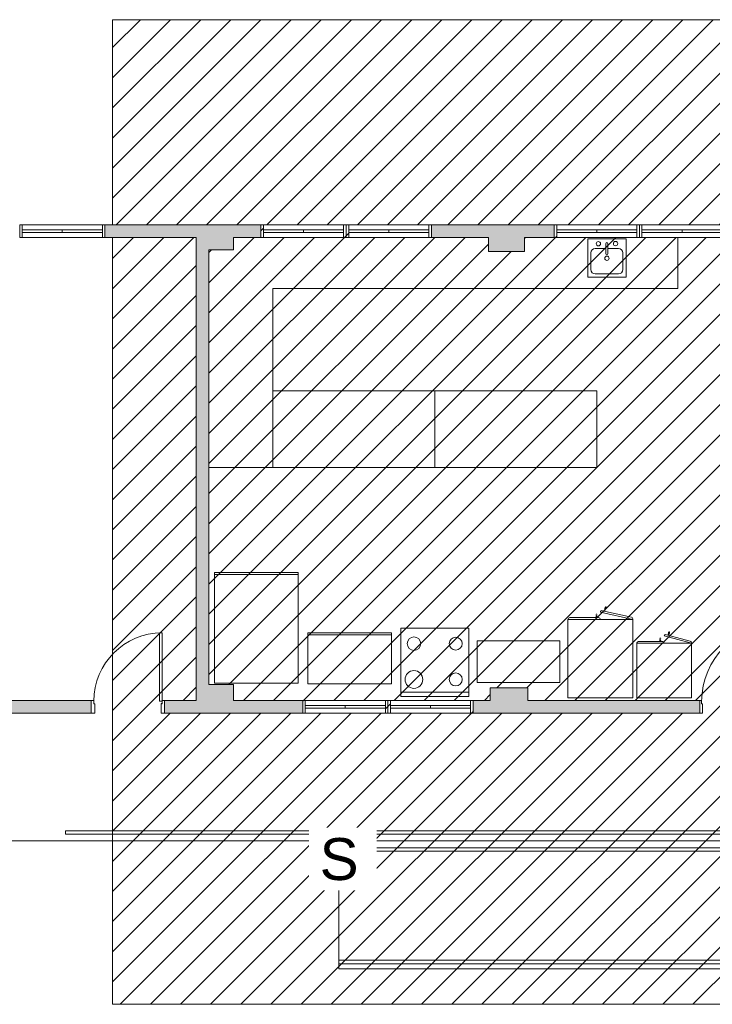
# Model space of a CAD drawing. Header units: metres. Extents: x -69 to 570, y -81 to 66.
# Tile 25 of 33: x 20 to 28, y -12 to 0. Entities that reach past the tile are written whole.
import ezdxf

# ---------------------------------------------------------------- set-up
doc = ezdxf.new("R2010")
doc.units = ezdxf.units.M
for name, color, linetype, lineweight in [('A-DETL', 90, 'Continuous', 25), ('A-DETL-GENF', 92, 'Continuous', 25), ('A-DOOR', 31, 'Continuous', 25), ('A-FLOR', 192, 'Continuous', 25), ('A-FLOR-HRAL', 11, 'Continuous', 25), ('A-FLOR-LEVL', 51, 'Continuous', 25), ('A-FLOR-LEVL-TEXT', 2, 'Continuous', 25), ('A-GLAZ', 151, 'Continuous', 25), ('A-WALL', 113, 'Continuous', 25), ('A-WALL-PATT', 111, 'Continuous', 25), ('P-SANR-FIXT', 6, 'Continuous', 25), ('Q-CASE', 31, 'Continuous', 25), ('Q-SPCQ', 91, 'Continuous', 25)]:
    doc.layers.add(name, color=color, linetype=linetype, lineweight=lineweight)
doc.styles.add('Arial_2', font='arial.ttf', dxfattribs={"height": 0.491766})

# ---------------------------------------------------------------- blocks, each defined once
blk = doc.blocks.new('Porta acessivel 90cm-FLA - 90x210 _acessível s_ barra_-4481308-PLANTA BAIXA')
at = {"layer": 'A-DOOR', "lineweight": 9}
for p, q in [((0.4125, 0.9626), (0.4125, 0.0626)), ((0.4425, 0.9626), (0.4125, 0.9626)), ((0.4425, 0.0626), (0.4425, 0.9626)), ((0.4125, 0.0626), (0.4425, 0.0626))]:
    blk.add_line(p, q, dxfattribs=at)
at = {"layer": 'A-DOOR', "lineweight": 13}
for p, q in [((-0.4575, 0.075), (-0.4775, 0.075)), ((-0.4775, 0.075), (-0.4775, -0.075)), ((-0.4575, 0.0338), (-0.4575, 0.075)), ((-0.4475, 0.0338), (-0.4575, 0.0338)), ((-0.4475, -0.075), (-0.4475, 0.0338)), ((0.4325, 0.0338), (0.4425, 0.0338)), ((0.4325, -0.075), (0.4325, 0.0338)), ((0.4425, 0.0338), (0.4425, 0.075)), ((0.4425, 0.075), (0.4625, 0.075)), ((0.4625, 0.075), (0.4625, -0.075)), ((-0.4775, -0.075), (-0.4475, -0.075)), ((0.4625, -0.075), (0.4325, -0.075))]:
    blk.add_line(p, q, dxfattribs=at)
at = {"layer": 'A-DOOR', "lineweight": 9}
blk.add_arc((0.4425, 0.0626), 0.9, 90, 180, dxfattribs=at)
blk = doc.blocks.new('Janela Abrir- 2 folhas-FLA_GLEOKrfa - 60x50 h_1_60-4411647-PLANTA BAIXA')
at = {"layer": 'A-GLAZ', "lineweight": 9}
for p, q in [((-0.47, 0.075), (-0.5, 0.075)), ((-0.5, 0.075), (-0.5, -0.075)), ((-0.47, -0.075), (-0.47, 0.075)), ((0.47, 0.075), (-0.47, 0.075)), ((-0.47, -0.015), (-0.47, 0.015)), ((-0.47, 0.015), (0, 0.015)), ((0, -0.015), (0, 0.015)), ((0.47, 0.015), (0, 0.015)), ((0, -0.015), (0, 0.015)), ((0.47, 0.075), (0.47, -0.075)), ((0.5, 0.075), (0.47, 0.075)), ((0.47, -0.015), (0.47, 0.015)), ((0.5, -0.075), (0.5, 0.075)), ((-0.5, -0.075), (-0.47, -0.075)), ((-0.47, -0.015), (0, -0.015)), ((-0.47, -0.075), (0.47, -0.075)), ((0.47, -0.015), (0, -0.015)), ((0.47, -0.075), (0.5, -0.075))]:
    blk.add_line(p, q, dxfattribs=at)
blk = doc.blocks.new('Janela Abrir- 2 folhas-FLA_GLEOKrfa - 60x50 h_1_60-4411646-PLANTA BAIXA')
at = {"layer": 'A-GLAZ', "lineweight": 9}
for p, q in [((-0.5, 0.075), (-0.47, 0.075)), ((-0.5, -0.075), (-0.5, 0.075)), ((-0.47, 0.075), (-0.47, -0.075)), ((-0.47, 0.075), (0.47, 0.075)), ((-0.47, 0.015), (-0.47, -0.015)), ((-0.47, 0.015), (0, 0.015)), ((0, 0.015), (0, -0.015)), ((0.47, 0.015), (0, 0.015)), ((0, 0.015), (0, -0.015)), ((0.47, 0.075), (0.5, 0.075)), ((0.47, -0.075), (0.47, 0.075)), ((0.47, 0.015), (0.47, -0.015)), ((0.5, 0.075), (0.5, -0.075)), ((-0.47, -0.075), (-0.5, -0.075)), ((-0.47, -0.015), (0, -0.015)), ((0.47, -0.075), (-0.47, -0.075)), ((0.47, -0.015), (0, -0.015)), ((0.5, -0.075), (0.47, -0.075))]:
    blk.add_line(p, q, dxfattribs=at)
blk = doc.blocks.new('Porta Abrir Simples- 1 folha-FLA - 80x210 _Abrir 1 folha_-4336101-PLANTA BAIXA')
at = {"layer": 'A-DOOR', "lineweight": 9}
for p, q in [((0.37, 0.866), (0.37, 0.066)), ((0.4, 0.866), (0.37, 0.866)), ((0.4, 0.066), (0.4, 0.866)), ((-0.43, 0.075), (-0.43, -0.075)), ((-0.4, 0.075), (-0.43, 0.075)), ((-0.4, 0.036), (-0.4, 0.075)), ((-0.39, 0.036), (-0.4, 0.036)), ((-0.39, -0.075), (-0.39, 0.036)), ((0.37, 0.066), (0.4, 0.066)), ((0.39, 0.036), (0.4, 0.036)), ((0.39, -0.075), (0.39, 0.036)), ((0.4, 0.036), (0.4, 0.075)), ((0.4, 0.075), (0.43, 0.075)), ((0.43, 0.075), (0.43, -0.075)), ((-0.43, -0.075), (-0.39, -0.075)), ((0.43, -0.075), (0.39, -0.075))]:
    blk.add_line(p, q, dxfattribs=at)
at = {"layer": 'A-DOOR', "lineweight": 13}
for p, q in [((-0.4, 0.075), (-0.43, 0.075)), ((-0.4, 0.035), (-0.4, 0.075)), ((-0.39, 0.035), (-0.4, 0.035)), ((-0.39, -0.075), (-0.39, 0.035)), ((0.4, 0.037), (0.39, 0.037)), ((0.39, 0.037), (0.39, -0.075)), ((0.43, 0.075), (0.4, 0.075)), ((0.4, 0.075), (0.4, 0.037)), ((-0.43, -0.075), (-0.39, -0.075)), ((0.39, -0.075), (0.43, -0.075))]:
    blk.add_line(p, q, dxfattribs=at)
at = {"layer": 'A-DOOR', "lineweight": 9}
blk.add_arc((0.4, 0.066), 0.8, 90, 180, dxfattribs=at)
blk = doc.blocks.new('Janela Abrir- 2 folhas-FLA_GLEOKrfa - 60x50 h_1_60-V31-PLANTA BAIXA')
at = {"layer": 'A-GLAZ', "lineweight": 9}
for p, q in [((-0.47, 0.075), (-0.5, 0.075)), ((-0.5, 0.075), (-0.5, -0.075)), ((-0.47, -0.075), (-0.47, 0.075)), ((0.47, 0.075), (-0.47, 0.075)), ((-0.47, -0.015), (-0.47, 0.015)), ((-0.47, 0.015), (0, 0.015)), ((0, -0.015), (0, 0.015)), ((0.47, 0.015), (0, 0.015)), ((0, -0.015), (0, 0.015)), ((0.47, 0.075), (0.47, -0.075)), ((0.5, 0.075), (0.47, 0.075)), ((0.47, -0.015), (0.47, 0.015)), ((0.5, -0.075), (0.5, 0.075)), ((-0.5, -0.075), (-0.47, -0.075)), ((-0.47, -0.015), (0, -0.015)), ((-0.47, -0.075), (0.47, -0.075)), ((0.47, -0.015), (0, -0.015)), ((0.47, -0.075), (0.5, -0.075))]:
    blk.add_line(p, q, dxfattribs=at)
blk = doc.blocks.new('_Produtos_Arq_Bib_M_Extens_o - 80X80cm-4415238-PLANTA BAIXA')
at = {"layer": 'Q-SPCQ', "lineweight": 9}
for p, q in [((0, 0), (0.8, 0)), ((0, -0.8), (0, 0)), ((0.8, 0), (0.8, -0.8)), ((0, -0.7492), (0.8, -0.7492)), ((0.8, -0.8), (0, -0.8))]:
    blk.add_line(p, q, dxfattribs=at)
for centre, radius, start, end in [((0.155, -0.18), 0.0788, 360, 180), ((0.645, -0.18), 0.0762, 360, 180), ((0.155, -0.18), 0.0788, 180, 360), ((0.645, -0.18), 0.0762, 180, 360), ((0.155, -0.6), 0.1042, 360, 180), ((0.645, -0.6), 0.0762, 360, 180), ((0.155, -0.6), 0.1042, 180, 0), ((0.645, -0.6), 0.0762, 180, 360)]:
    blk.add_arc(centre, radius, start, end, dxfattribs=at)
blk = doc.blocks.new('_Produtos_Arq_Bib_M_Trash Compactor - 450 x 610 x 860mm-4422357-PLANTA BAIXA')
at = {"layer": 'Q-SPCQ', "lineweight": 9}
for p, q in [((0.078, 0.038), (1.058, 0.038)), ((0.078, -1.262), (0.078, 0.038)), ((1.058, 0.013), (0.078, 0.013)), ((1.058, 0.038), (1.058, -1.262)), ((1.058, -1.262), (0.078, -1.262))]:
    blk.add_line(p, q, dxfattribs=at)
blk = doc.blocks.new('_Produtos_Arq_Bib_M_Trash Compactor - 130X97-4422358-PLANTA BAIXA')
at = {"layer": 'Q-SPCQ', "lineweight": 9}
for p, q in [((0.078, 0.038), (1.058, 0.038)), ((0.078, -0.562), (0.078, 0.038)), ((1.058, 0.013), (0.078, 0.013)), ((1.058, 0.038), (1.058, -0.562)), ((1.058, -0.562), (0.078, -0.562))]:
    blk.add_line(p, q, dxfattribs=at)
blk = doc.blocks.new('Ármario Glendo - Armário 64X74-4427854-PLANTA BAIXA')
at = {"layer": 'Q-CASE', "lineweight": 9}
for p, q in [((-0.275, 0.64), (0.365, 0.64)), ((-0.275, 0), (-0.275, 0.64)), ((0.365, 0.64), (0.365, 0)), ((-0.275, 0), (0.365, 0)), ((0.045, 0), (0.365, 0)), ((-0.275, 0), (0.043, -0.085)), ((0.019, -0.1), (-0.261, -0.024)), ((-0.012, -0.104), (-0.015, -0.115)), ((-0.012, -0.104), (-0.015, -0.115)), ((-0.013, -0.116), (-0.015, -0.115)), ((-0.015, -0.115), (-0.013, -0.116)), ((-0.013, -0.116), (-0.015, -0.115)), ((-0.015, -0.115), (-0.013, -0.116)), ((-0.009, -0.092), (-0.011, -0.1)), ((-0.009, -0.092), (-0.011, -0.1)), ((-0.001, -0.094), (-0.009, -0.092)), ((-0.009, -0.092), (-0.001, -0.094)), ((-0.001, -0.094), (-0.009, -0.092)), ((-0.009, -0.092), (-0.001, -0.094)), ((-0.008, -0.108), (-0.009, -0.108)), ((-0.008, -0.117), (-0.005, -0.106)), ((-0.008, -0.117), (-0.005, -0.106)), ((-0.004, -0.102), (-0.001, -0.094)), ((-0.004, -0.102), (-0.001, -0.094)), ((0.065, -0.02), (0.345, -0.02)), ((0.086, -0.02), (0.086, -0.029)), ((0.086, -0.02), (0.086, -0.029)), ((0.086, -0.02), (0.094, -0.02)), ((0.094, -0.02), (0.086, -0.02)), ((0.086, -0.02), (0.094, -0.02)), ((0.094, -0.02), (0.086, -0.02)), ((0.086, -0.033), (0.086, -0.044)), ((0.086, -0.033), (0.086, -0.044)), ((0.09, -0.035), (0.089, -0.035)), ((0.09, -0.044), (0.094, -0.044)), ((0.094, -0.044), (0.09, -0.044)), ((0.09, -0.044), (0.094, -0.044)), ((0.094, -0.044), (0.09, -0.044)), ((0.094, -0.028), (0.094, -0.02)), ((0.094, -0.028), (0.094, -0.02)), ((0.094, -0.044), (0.094, -0.033)), ((0.094, -0.044), (0.094, -0.033))]:
    blk.add_line(p, q, dxfattribs=at)
at = {"layer": 'Q-CASE', "lineweight": 9, "flags": 128}
for points in [[(-0.013, -0.102), (-0.018, -0.12), (-0.019, -0.126), (-0.018, -0.122), (-0.015, -0.11), (-0.013, -0.102)], [(-0.007, -0.099), (-0.008, -0.099), (-0.009, -0.099), (-0.01, -0.099), (-0.011, -0.1), (-0.012, -0.101), (-0.013, -0.102), (-0.013, -0.103), (-0.013, -0.104), (-0.012, -0.105), (-0.011, -0.106), (-0.01, -0.107), (-0.009, -0.108)], [(-0.013, -0.104), (-0.013, -0.103), (-0.013, -0.102)], [(-0.009, -0.108), (-0.01, -0.107), (-0.011, -0.107), (-0.012, -0.106)], [(-0.011, -0.1), (-0.01, -0.099), (-0.009, -0.099), (-0.008, -0.099), (-0.007, -0.099)], [(-0.009, -0.108), (-0.008, -0.108), (-0.007, -0.108), (-0.005, -0.107), (-0.004, -0.107), (-0.004, -0.106), (-0.003, -0.105), (-0.003, -0.103), (-0.003, -0.102)], [(-0.003, -0.105), (-0.008, -0.122), (-0.009, -0.128), (-0.008, -0.124), (-0.005, -0.113), (-0.003, -0.105)], [(-0.007, -0.099), (-0.005, -0.099), (-0.004, -0.1), (-0.004, -0.101)], [(-0.004, -0.101), (-0.004, -0.1), (-0.005, -0.099), (-0.007, -0.099)], [(-0.004, -0.107), (-0.005, -0.107), (-0.007, -0.108)], [(-0.003, -0.102), (-0.003, -0.103), (-0.003, -0.105)], [(0.088, -0.035), (0.087, -0.034), (0.086, -0.033), (0.085, -0.032), (0.085, -0.031), (0.085, -0.029), (0.086, -0.028), (0.087, -0.027), (0.088, -0.027), (0.089, -0.026), (0.09, -0.026)], [(0.09, -0.026), (0.089, -0.026), (0.088, -0.027), (0.087, -0.027), (0.086, -0.028), (0.085, -0.029), (0.085, -0.031), (0.085, -0.032), (0.086, -0.033), (0.087, -0.034), (0.088, -0.035), (0.089, -0.035), (0.09, -0.035)], [(0.085, -0.056), (0.085, -0.056), (0.085, -0.057), (0.086, -0.058), (0.087, -0.059), (0.088, -0.06), (0.088, -0.06), (0.089, -0.06), (0.09, -0.061)], [(0.09, -0.026), (0.092, -0.026), (0.093, -0.027), (0.094, -0.027), (0.095, -0.028), (0.095, -0.029), (0.095, -0.031), (0.095, -0.032), (0.095, -0.033), (0.094, -0.034), (0.093, -0.035), (0.092, -0.035), (0.09, -0.035)], [(0.09, -0.035), (0.092, -0.035), (0.093, -0.035), (0.094, -0.034), (0.095, -0.033), (0.095, -0.032), (0.095, -0.031), (0.095, -0.029), (0.095, -0.028), (0.094, -0.027), (0.093, -0.027), (0.092, -0.026), (0.09, -0.026)], [(0.09, -0.061), (0.091, -0.06), (0.092, -0.06), (0.092, -0.06), (0.093, -0.06), (0.094, -0.059), (0.094, -0.059), (0.094, -0.058), (0.095, -0.057), (0.095, -0.056), (0.095, -0.056), (0.095, -0.056)], [(-0.019, -0.126), (-0.019, -0.127), (-0.019, -0.127), (-0.019, -0.129), (-0.019, -0.13), (-0.018, -0.131), (-0.017, -0.131), (-0.017, -0.132), (-0.016, -0.132)], [(-0.016, -0.132), (-0.015, -0.132), (-0.014, -0.132), (-0.014, -0.132), (-0.013, -0.132), (-0.012, -0.132), (-0.012, -0.131), (-0.011, -0.131), (-0.01, -0.13), (-0.01, -0.129), (-0.01, -0.129), (-0.01, -0.129)]]:
    blk.add_lwpolyline(points, dxfattribs=at)
at = {"layer": 'Q-CASE', "lineweight": 9}
for centre, radius, start, end in [((0.065, 0), 0.02, 180, 270), ((-0.256, -0.005), 0.02, 165, 255), ((0.028, -0.087), 0.0155, 234.0116, 5.9884), ((0.345, 0), 0.02, 270, 0)]:
    blk.add_arc(centre, radius, start, end, dxfattribs=at)
blk = doc.blocks.new('Ármario Glendo - Armário 76X92-4427837-PLANTA BAIXA')
at = {"layer": 'Q-CASE', "lineweight": 9}
for p, q in [((-0.335, 0.92), (0.425, 0.92)), ((-0.335, 0), (-0.335, 0.92)), ((0.425, 0.92), (0.425, 0)), ((-0.335, 0), (0.043, -0.085)), ((-0.335, 0), (0.425, 0)), ((0.045, 0), (0.425, 0)), ((0.019, -0.1), (-0.321, -0.024)), ((-0.013, -0.107), (-0.015, -0.115)), ((-0.013, -0.107), (-0.015, -0.115)), ((-0.005, -0.109), (-0.013, -0.107)), ((-0.013, -0.107), (-0.005, -0.109)), ((-0.005, -0.109), (-0.013, -0.107)), ((-0.013, -0.107), (-0.005, -0.109)), ((-0.008, -0.117), (-0.005, -0.109)), ((-0.008, -0.117), (-0.005, -0.109)), ((0.065, -0.02), (0.405, -0.02)), ((0.086, -0.02), (0.086, -0.029)), ((0.086, -0.02), (0.086, -0.029)), ((0.086, -0.02), (0.094, -0.02)), ((0.094, -0.02), (0.086, -0.02)), ((0.086, -0.02), (0.094, -0.02)), ((0.094, -0.02), (0.086, -0.02)), ((0.086, -0.033), (0.086, -0.044)), ((0.086, -0.033), (0.086, -0.044)), ((0.09, -0.035), (0.089, -0.035)), ((0.09, -0.044), (0.094, -0.044)), ((0.094, -0.044), (0.09, -0.044)), ((0.09, -0.044), (0.094, -0.044)), ((0.094, -0.044), (0.09, -0.044)), ((0.094, -0.028), (0.094, -0.02)), ((0.094, -0.028), (0.094, -0.02)), ((0.094, -0.044), (0.094, -0.033)), ((0.094, -0.044), (0.094, -0.033)), ((-0.017, -0.119), (-0.019, -0.13)), ((-0.017, -0.119), (-0.019, -0.13)), ((-0.017, -0.131), (-0.019, -0.13)), ((-0.019, -0.13), (-0.017, -0.131)), ((-0.017, -0.131), (-0.019, -0.13)), ((-0.019, -0.13), (-0.017, -0.131)), ((-0.012, -0.123), (-0.013, -0.123)), ((-0.012, -0.132), (-0.009, -0.121)), ((-0.012, -0.132), (-0.009, -0.121))]:
    blk.add_line(p, q, dxfattribs=at)
at = {"layer": 'Q-CASE', "lineweight": 9, "flags": 128}
for points in [[(-0.011, -0.114), (-0.012, -0.114), (-0.013, -0.114), (-0.014, -0.114), (-0.015, -0.115), (-0.016, -0.116), (-0.017, -0.117), (-0.017, -0.118), (-0.017, -0.119), (-0.016, -0.12), (-0.015, -0.121), (-0.014, -0.122), (-0.013, -0.123)], [(-0.015, -0.115), (-0.014, -0.114), (-0.013, -0.114), (-0.012, -0.114), (-0.011, -0.114)], [(-0.011, -0.114), (-0.009, -0.114), (-0.008, -0.115), (-0.008, -0.116)], [(-0.008, -0.116), (-0.008, -0.115), (-0.01, -0.114), (-0.011, -0.114)], [(0.088, -0.035), (0.087, -0.034), (0.086, -0.033), (0.085, -0.032), (0.085, -0.031), (0.085, -0.029), (0.086, -0.028), (0.087, -0.027), (0.088, -0.027), (0.089, -0.026), (0.09, -0.026)], [(0.09, -0.026), (0.089, -0.026), (0.088, -0.027), (0.087, -0.027), (0.086, -0.028), (0.085, -0.029), (0.085, -0.031), (0.085, -0.032), (0.086, -0.033), (0.087, -0.034), (0.088, -0.035), (0.089, -0.035), (0.09, -0.035)], [(0.085, -0.056), (0.085, -0.056), (0.085, -0.057), (0.086, -0.058), (0.087, -0.059), (0.088, -0.06), (0.088, -0.06), (0.089, -0.06), (0.09, -0.061)], [(0.09, -0.026), (0.092, -0.026), (0.093, -0.027), (0.094, -0.027), (0.095, -0.028), (0.095, -0.029), (0.095, -0.031), (0.095, -0.032), (0.095, -0.033), (0.094, -0.034), (0.093, -0.035), (0.092, -0.035), (0.09, -0.035)], [(0.09, -0.035), (0.092, -0.035), (0.093, -0.035), (0.094, -0.034), (0.095, -0.033), (0.095, -0.032), (0.095, -0.031), (0.095, -0.029), (0.095, -0.028), (0.094, -0.027), (0.093, -0.027), (0.092, -0.026), (0.09, -0.026)], [(0.09, -0.061), (0.091, -0.06), (0.092, -0.06), (0.092, -0.06), (0.093, -0.06), (0.094, -0.059), (0.094, -0.059), (0.094, -0.058), (0.095, -0.057), (0.095, -0.056), (0.095, -0.056), (0.095, -0.056)], [(-0.017, -0.117), (-0.022, -0.135), (-0.023, -0.141), (-0.022, -0.137), (-0.019, -0.125), (-0.017, -0.117)], [(-0.023, -0.141), (-0.023, -0.142), (-0.023, -0.142), (-0.023, -0.144), (-0.023, -0.145), (-0.022, -0.146), (-0.021, -0.146), (-0.021, -0.147), (-0.02, -0.147)], [(-0.02, -0.147), (-0.019, -0.147), (-0.018, -0.147), (-0.018, -0.147), (-0.017, -0.147), (-0.016, -0.147), (-0.016, -0.146), (-0.015, -0.146), (-0.014, -0.145), (-0.014, -0.144), (-0.014, -0.144), (-0.014, -0.144)], [(-0.017, -0.119), (-0.017, -0.118), (-0.017, -0.117)], [(-0.013, -0.123), (-0.014, -0.122), (-0.015, -0.122), (-0.016, -0.121)], [(-0.013, -0.123), (-0.012, -0.123), (-0.011, -0.123), (-0.009, -0.122), (-0.008, -0.122), (-0.008, -0.121), (-0.007, -0.12), (-0.007, -0.118), (-0.007, -0.117)], [(-0.007, -0.12), (-0.012, -0.137), (-0.013, -0.143), (-0.012, -0.139), (-0.009, -0.128), (-0.007, -0.12)], [(-0.008, -0.122), (-0.009, -0.122), (-0.011, -0.123)], [(-0.007, -0.117), (-0.007, -0.118), (-0.007, -0.12)]]:
    blk.add_lwpolyline(points, dxfattribs=at)
at = {"layer": 'Q-CASE', "lineweight": 9}
for centre, radius, start, end in [((0.065, 0), 0.02, 180, 270), ((0.405, 0), 0.02, 270, 0), ((-0.316, -0.005), 0.02, 165, 255), ((0.028, -0.087), 0.0155, 234.0116, 5.9884)]:
    blk.add_arc(centre, radius, start, end, dxfattribs=at)
blk = doc.blocks.new('_Produtos_Arq_Bib_M_Armário base-Porta simples - 97X49-4405467-PLANTA BAIXA')
at = {"layer": 'Q-CASE', "lineweight": 9}
for p, q in [((0.504, 0), (-0.466, 0)), ((-0.466, 0), (-0.466, -0.49)), ((0.504, -0.49), (0.504, 0)), ((-0.466, -0.49), (0.504, -0.49))]:
    blk.add_line(p, q, dxfattribs=at)
blk = doc.blocks.new('Bancada G1 - Bancada G1-4416912-PLANTA BAIXA')
at = {"layer": 'Q-CASE', "lineweight": 9}
for p, q in [((-4.992, -3.137), (-4.992, -2.537)), ((-6.049, -3.003), (-6.049, -2.553)), ((-6.049, -2.553), (-5.599, -2.553)), ((-5.599, -2.553), (-5.599, -3.003)), ((-5.599, -3.003), (-6.049, -3.003)), ((-9.742, -5.237), (-9.742, -3.137)), ((-9.742, -3.137), (-4.992, -3.137)), ((-10.492, -5.237), (-9.742, -5.237))]:
    blk.add_line(p, q, dxfattribs=at)
blk = doc.blocks.new('_Produtos_Arq_Bib_M_Pia da cozinha-Ilha - 450 x 450 mm-4390387-PLANTA BAIXA')
at = {"layer": 'P-SANR-FIXT', "lineweight": 9}
for p, q in [((0.003, 0.17), (0.003, 0.053)), ((0.028, 0.17), (0.028, 0.053)), ((-0.171, 0.062), (-0.171, -0.134)), ((0.003, 0.113), (-0.12, 0.113)), ((0.152, 0.113), (0.028, 0.113)), ((0.203, -0.134), (0.203, 0.062)), ((-0.12, -0.185), (0.152, -0.185))]:
    blk.add_line(p, q, dxfattribs=at)
for centre, radius, start, end in [((-0.084, 0.17), 0.0254, 360, 180), ((-0.084, 0.17), 0.0254, 180, 360), ((0.016, 0.17), 0.0127, 360, 180), ((0.117, 0.172), 0.0254, 360, 180), ((0.117, 0.172), 0.0254, 180, 0), ((-0.12, 0.062), 0.0508, 90, 180), ((0.016, 0), 0.0254, 360, 180), ((0.016, 0), 0.0254, 180, 0), ((0.016, 0.053), 0.0127, 180, 0), ((0.152, 0.062), 0.0508, 360, 90), ((-0.12, -0.134), 0.0508, 180, 270), ((0.152, -0.134), 0.0508, 270, 0)]:
    blk.add_arc(centre, radius, start, end, dxfattribs=at)
blk = doc.blocks.new('Paneleiro Glendo - Detention_Bunk-4421301-PLANTA BAIXA')
at = {"layer": 'Q-CASE', "lineweight": 9}
for p, q in [((0.95, 0.45), (-0.95, 0.45)), ((0.95, -0.45), (0.95, 0.45)), ((-0.95, -0.45), (0.95, -0.45))]:
    blk.add_line(p, q, dxfattribs=at)
blk = doc.blocks.new('Paneleiro Glendo - Detention_Bunk-V36-PLANTA BAIXA')
at = {"layer": 'Q-CASE', "lineweight": 9}
for p, q in [((0.95, 0.45), (-0.95, 0.45)), ((-0.95, 0.45), (-0.95, -0.45)), ((0.95, -0.45), (0.95, 0.45)), ((-0.95, -0.45), (0.95, -0.45))]:
    blk.add_line(p, q, dxfattribs=at)
blk = doc.blocks.new('Railing - Railing-4483682-PLANTA BAIXA')
at = {"layer": 'A-FLOR-HRAL', "lineweight": 9}
for p, q in [((-8.967, -11.017), (2.223, -11.017)), ((-8.967, -11.057), (-8.967, -11.017)), ((-8.967, -11.057), (2.223, -11.057)), ((2.223, -11.017), (2.223, -11.057))]:
    blk.add_line(p, q, dxfattribs=at)
blk = doc.blocks.new('Railing - Railing-4493142-PLANTA BAIXA')
at = {"layer": 'A-FLOR-HRAL', "lineweight": 9}
for p, q in [((-1.697, -9.497), (-12.174, -9.497)), ((-12.174, -9.537), (-12.174, -9.497)), ((-12.174, -9.537), (-1.737, -9.537)), ((-1.737, -9.537), (-1.737, -9.697)), ((-1.697, -9.737), (-1.697, -9.497)), ((-1.737, -9.697), (-8.967, -9.697)), ((-8.967, -9.737), (-8.967, -9.697)), ((-8.967, -9.737), (-1.697, -9.737))]:
    blk.add_line(p, q, dxfattribs=at)
for points in [[(-1.737, -9.537), (-1.737, -9.537), (-1.737, -9.537), (-1.736, -9.536), (-1.735, -9.534), (-1.734, -9.533), (-1.732, -9.532), (-1.731, -9.531), (-1.73, -9.529), (-1.728, -9.527), (-1.726, -9.526), (-1.725, -9.525), (-1.724, -9.523), (-1.723, -9.522), (-1.721, -9.521), (-1.72, -9.52), (-1.719, -9.518), (-1.717, -9.517), (-1.716, -9.516), (-1.715, -9.514), (-1.713, -9.513), (-1.712, -9.512), (-1.711, -9.511), (-1.71, -9.509), (-1.709, -9.508), (-1.707, -9.507), (-1.706, -9.506), (-1.705, -9.505), (-1.704, -9.503), (-1.702, -9.502), (-1.701, -9.501), (-1.7, -9.5), (-1.699, -9.499), (-1.698, -9.497), (-1.697, -9.497), (-1.697, -9.497)], [(-1.737, -9.697), (-1.737, -9.697), (-1.737, -9.697), (-1.736, -9.699), (-1.735, -9.7), (-1.734, -9.701), (-1.732, -9.702), (-1.731, -9.703), (-1.73, -9.705), (-1.728, -9.707), (-1.726, -9.708), (-1.725, -9.709), (-1.724, -9.711), (-1.723, -9.712), (-1.721, -9.713), (-1.72, -9.714), (-1.719, -9.716), (-1.717, -9.717), (-1.716, -9.718), (-1.715, -9.72), (-1.713, -9.721), (-1.712, -9.722), (-1.711, -9.723), (-1.71, -9.725), (-1.709, -9.726), (-1.707, -9.727), (-1.706, -9.728), (-1.705, -9.73), (-1.704, -9.731), (-1.702, -9.732), (-1.701, -9.733), (-1.7, -9.734), (-1.699, -9.736), (-1.698, -9.737), (-1.697, -9.737), (-1.697, -9.737)]]:
    blk.add_open_spline(points, degree=3, knots=[0, 0, 0, 0, 0.083333, 0.125, 0.166667, 0.208333, 0.229167, 0.25, 0.291667, 0.333333, 0.354167, 0.375, 0.395833, 0.416667, 0.4375, 0.458333, 0.479167, 0.5, 0.520833, 0.541667, 0.5625, 0.583333, 0.604167, 0.625, 0.645833, 0.666667, 0.6875, 0.708333, 0.75, 0.770833, 0.791667, 0.833333, 0.875, 0.916667, 1, 1, 1, 1], dxfattribs=at)

msp = doc.modelspace()

# ---------------------------------------------------------------- hatches: boundary and pattern name
at = {"layer": 'A-DETL-GENF', "lineweight": 9}
h = msp.add_hatch(dxfattribs=at)
h.set_pattern_fill('FP_9', color=1, style=0, pattern_type=2)
h.set_pattern_definition([(45, (32.609, 0), (-0.1767767, 0.1767767), [])])
h.paths.add_polyline_path([(30.0373, -11.533), (34.8854, -11.533), (34.8854, -8.1171), (33.2319, -8.1171), (33.2319, -7.9671), (33.8419, -7.9671), (33.8419, -3.6171), (30.4069, -3.6171), (30.4069, -3.4671), (34.3169, -3.4671), (34.3169, -2.5921), (33.5669, -2.5921), (33.5669, -2.4421), (33.8869, -2.4421), (33.8869, -1.0421), (32.6869, -1.0421), (32.6869, -0.8921), (34.3169, -0.8921), (34.3169, 0.0179), (20.9854, 0.0179), (20.9854, -2.3871), (22.7269, -2.3871), (22.7269, -2.5371), (22.4069, -2.5371), (22.4069, -2.6821), (22.1169, -2.6821), (22.1169, -7.7821), (22.4069, -7.7821), (22.4069, -7.9671), (23.2169, -7.9671), (23.2169, -8.1171), (21.5969, -8.1171), (21.5969, -7.9671), (21.9669, -7.9671), (21.9669, -2.5371), (20.9854, -2.5371), (20.9854, -11.533), (27.2769, -11.533)], flags=0)
h.paths.add_polyline_path([(33.8419, -9.9671), (33.8419, -9.3171), (34.0619, -9.3171), (34.0619, -9.9671)], flags=0)
h.paths.add_polyline_path([(32.2919, -8.1171), (31.9369, -8.1171), (31.9369, -7.9671), (32.2919, -7.9671)], flags=0)
h.paths.add_polyline_path([(30.9069, -8.1171), (29.9669, -8.1171), (29.9669, -7.9671), (30.9069, -7.9671)], flags=0)
h.paths.add_polyline_path([(31.9069, -8.1171), (30.9669, -8.1171), (30.9669, -7.9671), (31.9069, -7.9671)], flags=0)
h.paths.add_polyline_path([(29.9369, -8.1171), (28.8169, -8.1171), (28.8169, -7.9671), (29.2169, -7.9671), (29.2169, -3.4721), (29.3669, -3.4721), (29.3669, -3.4671), (29.4669, -3.4671), (29.4669, -3.6171), (29.3669, -3.6171), (29.3669, -7.9671), (29.9369, -7.9671)], flags=0)
h.paths.add_polyline_path([(26.2349, -8.1171), (25.2169, -8.1171), (25.2169, -7.9671), (25.4169, -7.9671), (25.4169, -7.8221), (25.8569, -7.8221), (25.8569, -7.9671), (27.8769, -7.9671), (27.8769, -8.1171), (26.6669, -8.1171)], flags=0)
h.paths.add_polyline_path([(24.1869, -8.1171), (23.2469, -8.1171), (23.2469, -7.9671), (24.1869, -7.9671)], flags=0)
h.paths.add_polyline_path([(24.2569, -8.1171), (24.2469, -8.1171), (24.2469, -7.9671), (25.1869, -7.9671), (25.1869, -8.1171), (24.3669, -8.1171)], flags=0)
h.paths.add_polyline_path([(33.9919, -7.9671), (34.8854, -7.9671), (34.8854, -5.3671), (33.9919, -5.3671), (33.9919, -6.9793)], flags=0)
h.paths.add_polyline_path([(33.5219, -5.3721), (33.3719, -5.3721), (33.3719, -5.0421), (33.5219, -5.0421), (33.5219, -5.3671)], flags=0)
h.paths.add_polyline_path([(33.9919, -5.2171), (34.8854, -5.2171), (34.8854, -2.5921), (34.4669, -2.5921), (34.4669, -3.6171), (33.9919, -3.6171), (33.9919, -4.6924)], flags=0)
h.paths.add_polyline_path([(25.3969, -2.7021), (25.3969, -2.5371), (24.7269, -2.5371), (24.7269, -2.3871), (26.1669, -2.3871), (26.1669, -2.5371), (25.8169, -2.5371), (25.8169, -2.7021)], flags=0)
h.paths.add_polyline_path([(29.2169, -2.5371), (28.1669, -2.5371), (28.1669, -2.3871), (29.2169, -2.3871), (29.2169, -0.8921), (30.6869, -0.8921), (30.6869, -1.0421), (29.3669, -1.0421), (29.3669, -2.5321), (29.2169, -2.5321)], flags=0)
h.paths.add_polyline_path([(26.6381, -2.5371), (26.1969, -2.5371), (26.1969, -2.3871), (27.1369, -2.3871), (27.1369, -2.5371), (27.01, -2.5371)], flags=0)
h.paths.add_polyline_path([(27.6169, -2.5371), (27.1969, -2.5371), (27.1969, -2.3871), (28.1369, -2.3871), (28.1369, -2.5371)], flags=0)
h.paths.add_polyline_path([(24.6969, -2.5371), (23.7569, -2.5371), (23.7569, -2.3871), (24.6969, -2.3871), (24.6969, -2.4021)], flags=0)
h.paths.add_polyline_path([(22.8669, -2.5371), (22.7569, -2.5371), (22.7569, -2.3871), (23.6969, -2.3871), (23.6969, -2.5371)], flags=0)
h.paths.add_polyline_path([(34.4669, -2.4421), (34.8854, -2.4421), (34.8854, 0.0179), (34.4669, 0.0179), (34.4669, -1.0421), (34.0369, -1.0421), (34.0369, -2.4421), (34.3169, -2.4421)], flags=0)
h.paths.add_polyline_path([(32.6569, -1.0421), (31.7169, -1.0421), (31.7169, -0.8921), (32.6569, -0.8921)], flags=0)
h.paths.add_polyline_path([(31.6569, -1.0421), (30.7169, -1.0421), (30.7169, -0.8921), (31.6569, -0.8921)], flags=0)
at = {"layer": 'A-WALL-PATT', "lineweight": 9}
h = msp.add_hatch(color=254, dxfattribs=at)
h.paths.add_polyline_path([(28.9092, -2.5371), (29.2169, -2.5371), (29.2169, -2.3871), (28.1669, -2.3871), (28.1669, -2.5371)], flags=0)
h.paths.add_polyline_path([(25.8169, -2.5371), (26.1669, -2.5371), (26.1669, -2.3871), (24.7269, -2.3871), (24.7269, -2.5371), (25.3969, -2.5371), (25.3969, -2.4021), (25.8169, -2.4021)], flags=0)
h.paths.add_polyline_path([(22.7269, -2.5371), (22.7269, -2.3871), (20.8969, -2.3871), (20.8969, -2.5371), (21.9669, -2.5371), (21.9669, -2.4021), (22.4069, -2.4021), (22.4069, -2.5371)], flags=0)
h.paths.add_polyline_path([(11.0369, -2.5371), (13.6369, -2.5371), (13.6369, -2.3871), (10.6869, -2.3871), (10.6869, -2.5371), (10.8869, -2.5371)], flags=0)
h.paths.add_polyline_path([(14.1869, -2.5371), (15.4569, -2.5371), (15.4569, -2.3871), (14.1869, -2.3871), (14.1869, -2.4814)], flags=0)
h.paths.add_polyline_path([(17.4569, -2.5371), (18.8969, -2.5371), (18.8969, -2.3871), (17.4569, -2.3871)], flags=0)
h.paths.add_polyline_path([(10.1369, -2.5371), (10.1369, -2.3871), (10.0869, -2.3871), (10.0869, -2.5371)], flags=0)
at = {"layer": 'A-WALL-PATT'}
for points in [[(21.9669, -2.6821), (22.4069, -2.6821), (22.4069, -2.4021), (21.9669, -2.4021), (21.9669, -2.5371)], [(25.3969, -2.7021), (25.8169, -2.7021), (25.8169, -2.4021), (25.3969, -2.4021), (25.3969, -2.5371)], [(22.4069, -8.1021), (22.4069, -7.7821), (21.9669, -7.7821), (21.9669, -8.1021), (22.1823, -8.1021)], [(25.8569, -8.1021), (25.8569, -7.8221), (25.4169, -7.8221), (25.4169, -8.1021)]]:
    msp.add_hatch(color=71, dxfattribs=at).paths.add_polyline_path(points, flags=0)
at = {"layer": 'A-WALL-PATT', "lineweight": 9}
msp.add_hatch(color=254, dxfattribs=at).paths.add_polyline_path([(22.1169, -7.7821), (22.1169, -2.6821), (21.9669, -2.6821), (21.9669, -7.7821)], flags=0)
h = msp.add_hatch(color=254, dxfattribs=at)
h.paths.add_polyline_path([(29.2117, -8.1171), (29.2169, -8.1171), (29.2169, -7.9671), (28.8169, -7.9671), (28.8169, -8.1171)], flags=0)
h.paths.add_polyline_path([(26.6669, -8.1171), (27.8769, -8.1171), (27.8769, -7.9671), (25.8569, -7.9671), (25.8569, -8.1021), (25.4169, -8.1021), (25.4169, -7.9671), (25.2169, -7.9671), (25.2169, -8.1171), (26.2349, -8.1171)], flags=0)
h.paths.add_polyline_path([(23.1623, -8.1171), (23.2169, -8.1171), (23.2169, -7.9671), (22.4069, -7.9671), (22.4069, -8.1021), (21.9669, -8.1021), (21.9669, -7.9671), (21.5969, -7.9671), (21.5969, -8.1171), (22.8669, -8.1171)], flags=0)
h.paths.add_polyline_path([(20.7369, -8.1171), (20.7369, -7.9671), (17.4669, -7.9671), (17.4669, -8.1171), (18.9957, -8.1171)], flags=0)
h.paths.add_polyline_path([(15.4669, -8.1171), (15.4669, -7.9671), (13.1969, -7.9671), (13.1969, -8.1171), (14.3869, -8.1171)], flags=0)
h.paths.add_polyline_path([(11.1269, -8.1171), (11.1269, -7.9671), (9.9369, -7.9671), (9.9369, -8.1171), (10.7146, -8.1171)], flags=0)
h.paths.add_polyline_path([(12.0869, -8.1171), (12.4369, -8.1171), (12.4369, -7.9671), (11.8869, -7.9671), (11.8869, -8.1171)], flags=0)

# ---------------------------------------------------------------- linework, layer by layer
at = {"layer": 'A-DETL', "lineweight": 9}
for p, q in [((34.3169, 0.0179), (20.9854, 0.0179)), ((20.9854, 0.0179), (20.9854, -2.3871)), ((20.9854, -2.5371), (20.9854, -11.533)), ((20.9854, -11.533), (34.8854, -11.533))]:
    msp.add_line(p, q, dxfattribs=at)
at = {"layer": 'A-FLOR', "lineweight": 9}
msp.add_line((14.3869, -9.6171), (30.8419, -9.6171), dxfattribs=at)
at = {"layer": 'A-FLOR-LEVL', "lineweight": 9}
for p, q in [((23.6419, -9.6971), (23.6419, -9.6171)), ((23.6419, -11.0171), (23.6419, -9.7371)), ((23.6419, -11.1171), (23.6419, -11.0571)), ((23.6419, -11.1171), (30.8419, -11.1171))]:
    msp.add_line(p, q, dxfattribs=at)
at = {"layer": 'A-WALL', "lineweight": 18}
for p, q in [((22.7269, -2.3871), (20.8969, -2.3871)), ((20.8969, -2.3871), (20.8969, -2.5371)), ((22.7269, -2.5371), (22.7269, -2.3871)), ((26.1669, -2.3871), (24.7269, -2.3871)), ((24.7269, -2.3871), (24.7269, -2.5371)), ((26.1669, -2.5371), (26.1669, -2.3871)), ((20.8969, -2.5371), (21.9669, -2.5371)), ((21.9669, -2.5371), (21.9669, -2.6821)), ((22.4069, -2.5371), (22.7269, -2.5371)), ((22.4069, -2.6821), (22.4069, -2.5371)), ((24.7269, -2.5371), (25.3969, -2.5371)), ((25.3969, -2.5371), (25.3969, -2.7021)), ((25.8169, -2.5371), (26.1669, -2.5371)), ((25.8169, -2.7021), (25.8169, -2.5371)), ((21.9669, -2.6821), (21.9669, -7.7821)), ((22.1169, -2.6821), (22.4069, -2.6821)), ((22.1169, -7.7821), (22.1169, -2.6821)), ((25.3969, -2.7021), (25.8169, -2.7021)), ((21.9669, -7.7821), (21.9669, -7.9671)), ((22.4069, -7.7821), (22.1169, -7.7821)), ((22.4069, -7.9671), (22.4069, -7.7821)), ((25.8569, -7.8221), (25.4169, -7.8221)), ((25.4169, -7.8221), (25.4169, -7.9671)), ((25.8569, -7.9671), (25.8569, -7.8221)), ((20.7369, -7.9671), (17.4669, -7.9671)), ((20.7369, -8.1171), (20.7369, -7.9671)), ((21.9669, -7.9671), (21.5969, -7.9671)), ((21.5969, -7.9671), (21.5969, -8.1171)), ((23.2169, -7.9671), (22.4069, -7.9671)), ((23.2169, -8.1171), (23.2169, -7.9671)), ((25.4169, -7.9671), (25.2169, -7.9671)), ((25.2169, -7.9671), (25.2169, -8.1171)), ((27.8769, -7.9671), (25.8569, -7.9671)), ((27.8769, -8.1171), (27.8769, -7.9671)), ((17.4669, -8.1171), (20.7369, -8.1171)), ((21.5969, -8.1171), (23.2169, -8.1171)), ((25.2169, -8.1171), (27.8769, -8.1171))]:
    msp.add_line(p, q, dxfattribs=at)

# ---------------------------------------------------------------- block references
at = {"layer": 'A-DOOR', "lineweight": 9}
for name, p in [('Porta acessivel 90cm-FLA - 90x210 _acessível s_ barra_-4481308-PLANTA BAIXA', (28.3544, -8.0421)), ('Porta Abrir Simples- 1 folha-FLA - 80x210 _Abrir 1 folha_-4336101-PLANTA BAIXA', (21.1669, -8.0421))]:
    msp.add_blockref(name, p, dxfattribs=at)
at = {"layer": 'A-FLOR-HRAL', "lineweight": 9}
for name in ['Railing - Railing-4493142-PLANTA BAIXA', 'Railing - Railing-4483682-PLANTA BAIXA']:
    msp.add_blockref(name, (32.6093, 0), dxfattribs=at)
at = {"layer": 'A-GLAZ', "lineweight": 9}
for name, p in [('Janela Abrir- 2 folhas-FLA_GLEOKrfa - 60x50 h_1_60-V31-PLANTA BAIXA', (20.3969, -2.4621)), ('Janela Abrir- 2 folhas-FLA_GLEOKrfa - 60x50 h_1_60-4411647-PLANTA BAIXA', (24.2269, -2.4621)), ('Janela Abrir- 2 folhas-FLA_GLEOKrfa - 60x50 h_1_60-4411647-PLANTA BAIXA', (26.6669, -2.4621)), ('Janela Abrir- 2 folhas-FLA_GLEOKrfa - 60x50 h_1_60-4411647-PLANTA BAIXA', (27.6669, -2.4621)), ('Janela Abrir- 2 folhas-FLA_GLEOKrfa - 60x50 h_1_60-4411646-PLANTA BAIXA', (23.7169, -8.0421)), ('Janela Abrir- 2 folhas-FLA_GLEOKrfa - 60x50 h_1_60-4411646-PLANTA BAIXA', (24.7169, -8.0421))]:
    msp.add_blockref(name, p, dxfattribs=at)
at = {"layer": 'A-GLAZ', "lineweight": 9, "rotation": 180}
msp.add_blockref('Janela Abrir- 2 folhas-FLA_GLEOKrfa - 60x50 h_1_60-4411646-PLANTA BAIXA', (23.2269, -2.4621), dxfattribs=at)
at = {"layer": 'P-SANR-FIXT', "lineweight": 9}
msp.add_blockref('_Produtos_Arq_Bib_M_Pia da cozinha-Ilha - 450 x 450 mm-4390387-PLANTA BAIXA', (26.7693, -2.7801), dxfattribs=at)
at = {"layer": 'Q-CASE', "lineweight": 9}
for name, p in [('Bancada G1 - Bancada G1-4416912-PLANTA BAIXA', (32.6093, 0)), ('Paneleiro Glendo - Detention_Bunk-4421301-PLANTA BAIXA', (23.8169, -4.7871)), ('Paneleiro Glendo - Detention_Bunk-V36-PLANTA BAIXA', (25.7169, -4.7871))]:
    msp.add_blockref(name, p, dxfattribs=at)
at = {"layer": 'Q-CASE', "lineweight": 9, "rotation": 180}
for name, p in [('Ármario Glendo - Armário 76X92-4427837-PLANTA BAIXA', (26.7536, -7.0171)), ('_Produtos_Arq_Bib_M_Armário base-Porta simples - 97X49-4405467-PLANTA BAIXA', (25.7686, -7.7571)), ('Ármario Glendo - Armário 64X74-4427854-PLANTA BAIXA', (27.5016, -7.2971))]:
    msp.add_blockref(name, p, dxfattribs=at)
at = {"layer": 'Q-SPCQ', "lineweight": 9}
for name, p in [('_Produtos_Arq_Bib_M_Trash Compactor - 450 x 610 x 860mm-4422357-PLANTA BAIXA', (22.1048, -6.5054)), ('_Produtos_Arq_Bib_M_Extens_o - 80X80cm-4415238-PLANTA BAIXA', (24.3669, -7.1221)), ('_Produtos_Arq_Bib_M_Trash Compactor - 130X97-4422358-PLANTA BAIXA', (23.1994, -7.2127))]:
    msp.add_blockref(name, p, dxfattribs=at)

# ---------------------------------------------------------------- next in the draw order: texts
at = {"layer": 'A-FLOR-LEVL-TEXT', "lineweight": 9, "insert": (23.415, -9.583), "char_height": 0.4918, "width": 0.544615, "attachment_point": 1, "line_spacing_factor": 0.938532, "style": 'Arial_2', "bg_fill": 3, "box_fill_scale": 1.25, "bg_fill_color": 0, "bg_fill_transparency": 0}
msp.add_mtext('S', dxfattribs=at)

doc.saveas('drawing.dxf')
